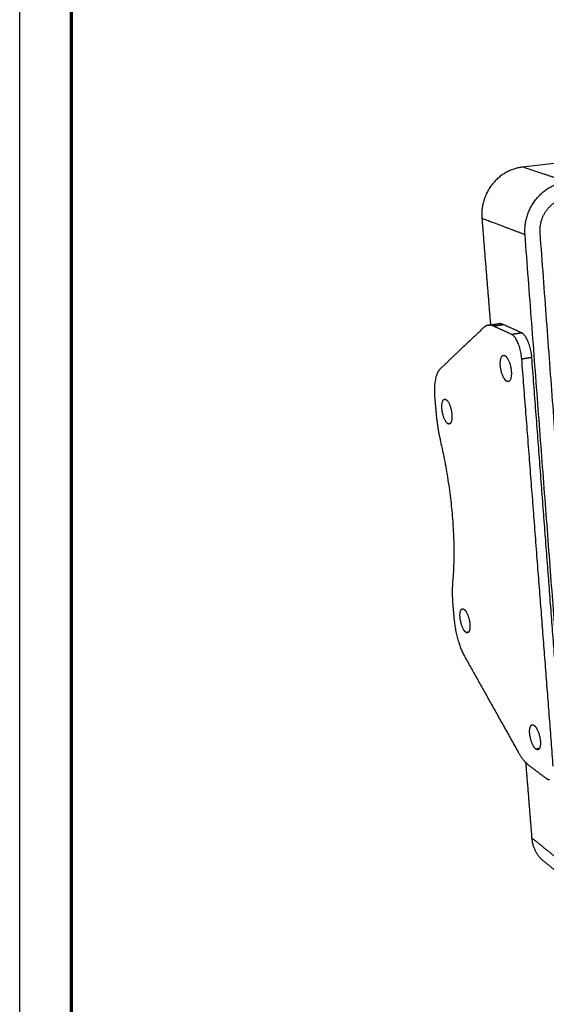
# Model space of a CAD drawing. Header units: millimetres. Extents: x 14749 to 15749, y -4769 to -3769.
# Tile 1 of 10: x 14749 to 14901, y -4485 to -4200. Entities that reach past the tile are written whole.
import ezdxf

# ---------------------------------------------------------------- set-up
doc = ezdxf.new("R2010")
doc.units = ezdxf.units.MM
doc.layers.add('ROXX NEO mini i_Guard', color=7, linetype='Continuous', true_color=0x000000)

msp = doc.modelspace()

# ---------------------------------------------------------------- linework, layer by layer
at = {"layer": 'ROXX NEO mini i_Guard'}
msp.add_line((14748.64, -4769.19), (14748.64, -3769.19), dxfattribs=at)
at = {"layer": 'ROXX NEO mini i_Guard', "color": 250, "lineweight": 70, "true_color": 0x1a171b}
msp.add_line((14763.64, -4754.19), (14763.64, -3784.19), dxfattribs=at)
at = {"layer": 'ROXX NEO mini i_Guard', "color": 18, "true_color": 0x000000}
for points, weights in [([(15180.45, -4210.08), (15056.9, -4224.12), (14893.85, -4242.65)], [655.67770956, 576.277931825, 496.878154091]), ([(15180.45, -4210.08), (15056.9, -4224.12), (14893.85, -4242.65)], [655.67770956, 576.277931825, 496.878154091]), ([(14893.85, -4242.65), (14881.01, -4244.11), (14882.09, -4257.49)], [496.878154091, 347.575038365, 494.056253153]), ([(14893.85, -4242.65), (14881.01, -4244.11), (14882.09, -4257.49)], [496.878154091, 347.575038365, 494.056253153]), ([(14898.92, -4261.63), (14898.25, -4252.49), (14906.93, -4251.43)], [480.720085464, 338.736773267, 482.601352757]), ([(14898.92, -4261.63), (14898.25, -4252.49), (14906.93, -4251.43)], [480.720085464, 338.736773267, 482.601352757]), ([(14882.09, -4257.49), (14883.33, -4273.01), (14884.57, -4288.35)], [494.056253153, 497.003348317, 499.950443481]), ([(14882.09, -4257.49), (14883.33, -4273.01), (14884.57, -4288.35)], [494.056253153, 497.003348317, 499.950443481]), ([(14883.95, -4288.36), (14883.24, -4288.46), (14882.64, -4289.03)], [494.229372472, 491.318392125, 496.25346997]), ([(14883.95, -4288.36), (14883.24, -4288.46), (14882.64, -4289.03)], [494.229372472, 491.318392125, 496.25346997]), ([(14883.95, -4288.36), (14885.38, -4288.14), (14886.8, -4287.93)], [453.343112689, 453.886629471, 454.430146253]), ([(14883.95, -4288.36), (14885.38, -4288.14), (14886.8, -4287.93)], [453.343112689, 453.886629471, 454.430146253]), ([(14882.64, -4289.03), (14876.17, -4295.17), (14869.97, -4301.04)], [496.25346997, 507.392684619, 518.531899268]), ([(14882.64, -4289.03), (14876.17, -4295.17), (14869.97, -4301.04)], [496.25346997, 507.392684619, 518.531899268]), ([(14869.97, -4301.04), (14867.92, -4302.99), (14868.49, -4309.52)], [518.531899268, 448.627033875, 523.667184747]), ([(14869.97, -4301.04), (14867.92, -4302.99), (14868.49, -4309.52)], [518.531899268, 448.627033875, 523.667184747]), ([(14868.49, -4309.52), (14868.68, -4311.71), (14868.87, -4313.88)], [523.667184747, 524.112853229, 524.558521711]), ([(14868.49, -4309.52), (14868.68, -4311.71), (14868.87, -4313.88)], [523.667184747, 524.112853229, 524.558521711]), ([(14868.87, -4313.88), (14869.21, -4317.81), (14870.12, -4321.78)], [524.558521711, 515.897108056, 525.302084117]), ([(14868.87, -4313.88), (14869.21, -4317.81), (14870.12, -4321.78)], [524.558521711, 515.897108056, 525.302084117]), ([(14870.12, -4321.78), (14875.27, -4344.3), (14873.65, -4362.4)], [525.302084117, 487.45465045, 533.793068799]), ([(14870.12, -4321.78), (14875.27, -4344.3), (14873.65, -4362.4)], [525.302084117, 487.45465045, 533.793068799]), ([(14873.65, -4362.4), (14873.38, -4365.53), (14873.7, -4369.3)], [533.793068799, 525.703839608, 536.155964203]), ([(14873.65, -4362.4), (14873.38, -4365.53), (14873.7, -4369.3)], [533.793068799, 525.703839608, 536.155964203]), ([(14873.7, -4369.3), (14873.89, -4371.38), (14874.07, -4373.46)], [536.155964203, 536.601632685, 537.047301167]), ([(14873.7, -4369.3), (14873.89, -4371.38), (14874.07, -4373.46)], [536.155964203, 536.601632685, 537.047301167]), ([(14874.07, -4373.46), (14874.61, -4379.64), (14877.16, -4384.2)], [537.047301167, 462.405265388, 535.839258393]), ([(14874.07, -4373.46), (14874.61, -4379.64), (14877.16, -4384.2)], [537.047301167, 462.405265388, 535.839258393]), ([(14877.16, -4384.2), (14884.77, -4397.78), (14892.6, -4411.76)], [535.839258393, 528.405075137, 520.970891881]), ([(14877.16, -4384.2), (14884.77, -4397.78), (14892.6, -4411.76)], [535.839258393, 528.405075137, 520.970891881]), ([(14892.6, -4411.76), (14894.04, -4414.33), (14895.54, -4415.46)], [520.970891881, 503.766538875, 517.713969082]), ([(14892.6, -4411.76), (14894.04, -4414.33), (14895.54, -4415.46)], [520.970891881, 503.766538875, 517.713969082]), ([(14894.73, -4414.73), (14895.61, -4425.68), (14896.48, -4436.54)], [525.625425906, 527.975261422, 530.325096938]), ([(14894.73, -4414.73), (14895.61, -4425.68), (14896.48, -4436.54)], [525.625425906, 527.975261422, 530.325096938]), ([(14896.48, -4436.54), (14896.81, -4440.7), (14899.79, -4443.12)], [530.325096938, 499.660582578, 533.159208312]), ([(14896.48, -4436.54), (14896.81, -4440.7), (14899.79, -4443.12)], [530.325096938, 499.660582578, 533.159208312]), ([(14911.83, -4452.89), (14905.73, -4447.94), (14899.79, -4443.12)], [443.124898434, 449.588896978, 456.052895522]), ([(14911.83, -4452.89), (14905.73, -4447.94), (14899.79, -4443.12)], [443.124898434, 449.588896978, 456.052895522])]:
    msp.add_rational_spline(points, weights, degree=2, dxfattribs=at)
at = {"layer": 'ROXX NEO mini i_Guard', "color": 18, "lineweight": -3, "true_color": 0x000000}
for points, weights in [([(14906.61, -4246.87), (14900.13, -4244.73), (14893.85, -4242.65)], [481.764379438, 489.321266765, 496.878154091]), ([(14894.55, -4262.2), (14893.51, -4248.42), (14906.61, -4246.87)], [478.9424785, 336.887985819, 481.764379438]), ([(14894.55, -4262.2), (14888.22, -4259.8), (14882.09, -4257.49)], [478.9424785, 486.499365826, 494.056253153]), ([(14908.49, -4446.17), (14901.77, -4357.54), (14894.55, -4262.2)], [515.211322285, 497.076900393, 478.9424785]), ([(14912.51, -4445.01), (14905.96, -4356.65), (14898.92, -4261.63)], [516.98892925, 498.854507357, 480.720085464]), ([(14885.38, -4288.59), (14884.63, -4288.25), (14883.95, -4288.36)], [492.325778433, 489.601395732, 494.229372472]), ([(14885.38, -4288.59), (14886.81, -4288.37), (14888.24, -4288.16)], [492.325778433, 492.918314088, 493.510849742]), ([(14888.24, -4288.16), (14887.49, -4287.82), (14886.8, -4287.93)], [493.510849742, 490.777700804, 495.414443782]), ([(14893.51, -4290.52), (14890.86, -4289.33), (14888.24, -4288.16)], [487.109292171, 490.310070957, 493.510849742]), ([(14890.63, -4290.97), (14887.99, -4289.77), (14885.38, -4288.59)], [485.924220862, 489.124999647, 492.325778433]), ([(14890.63, -4290.97), (14892.07, -4290.75), (14893.51, -4290.52)], [485.924220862, 486.516756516, 487.109292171]), ([(14893.61, -4298.07), (14893.15, -4292.11), (14890.63, -4290.97)], [484.017430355, 341.462901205, 485.924220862]), ([(14896.5, -4297.61), (14896.05, -4291.66), (14893.51, -4290.52)], [485.202501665, 342.300873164, 487.109292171]), ([(14888.32, -4297.06), (14888.51, -4297.03), (14888.71, -4297.12)], [490.839716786, 486.553665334, 490.327981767]), ([(14893.61, -4298.07), (14895.06, -4297.84), (14896.5, -4297.61)], [484.017430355, 484.60996601, 485.202501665]), ([(14902.69, -4415.75), (14898.26, -4358.29), (14893.61, -4298.07)], [507.173692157, 495.595561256, 484.017430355]), ([(14905.43, -4415.04), (14901.07, -4357.69), (14896.5, -4297.61)], [508.358763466, 496.780632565, 485.202501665]), ([(14889.3, -4304.58), (14889.68, -4304.52), (14890.06, -4304.46)], [491.750836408, 491.908775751, 492.066715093]), ([(14889.7, -4304.65), (14889.51, -4304.69), (14889.3, -4304.58)], [491.217078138, 487.116642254, 491.750836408]), ([(14871.32, -4309.73), (14871.5, -4309.7), (14871.69, -4309.81)], [519.373798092, 514.378888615, 518.834383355]), ([(14872.29, -4316.82), (14872.65, -4316.76), (14873.01, -4316.7)], [520.257237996, 520.412036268, 520.566834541]), ([(14872.68, -4316.9), (14872.5, -4316.93), (14872.29, -4316.82)], [519.6972908, 514.903558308, 520.257237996]), ([(14876.44, -4370.3), (14876.66, -4370.26), (14876.91, -4370.43)], [532.098891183, 523.475212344, 531.388983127]), ([(14877.48, -4377.12), (14877.92, -4377.02), (14878.35, -4376.92)], [532.811837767, 533.004597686, 533.197357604]), ([(14877.97, -4377.24), (14877.74, -4377.29), (14877.48, -4377.12)], [532.081885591, 523.727555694, 532.811837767]), ([(14896.57, -4403.84), (14896.84, -4403.77), (14897.16, -4404)], [512.346684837, 501.502331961, 511.531305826]), ([(14897.7, -4410.86), (14898.24, -4410.72), (14898.78, -4410.58)], [512.954160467, 513.188694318, 513.423228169]), ([(14898.3, -4411.03), (14898.02, -4411.1), (14897.7, -4410.86)], [512.117810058, 501.579687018, 512.954160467]), ([(14895.54, -4415.46), (14898.08, -4417.37), (14900.65, -4419.3)], [517.713969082, 514.513190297, 511.312411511]), ([(14900.65, -4419.3), (14901.18, -4419.7), (14901.63, -4419.59)], [511.312411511, 499.055216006, 509.95992623]), ([(14908.49, -4446.17), (14902.4, -4441.29), (14896.48, -4436.54)], [515.211322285, 522.768209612, 530.325096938])]:
    msp.add_rational_spline(points, weights, degree=2, dxfattribs=at)
for points, weights, knots in [([(14889.3, -4304.58), (14887.92, -4303.91), (14887.48, -4300.58), (14887.05, -4297.26), (14888.32, -4297.06)], [491.750836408, 370.544040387, 493.04153332, 369.937381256, 490.839716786], [0, 0, 0, 3.678752, 3.678752, 7.357504, 7.357504, 7.357504]), ([(14888.71, -4297.12), (14890.09, -4297.77), (14890.53, -4301.11), (14890.97, -4304.44), (14889.7, -4304.65)], [490.327981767, 367.804621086, 489.034841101, 368.395220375, 491.217078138], [0, 0, 0, 3.665024, 3.665024, 7.330048, 7.330048, 7.330048]), ([(14872.29, -4316.82), (14871.05, -4316.15), (14870.62, -4313.04), (14870.2, -4309.92), (14871.32, -4309.73)], [520.257237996, 393.105449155, 521.550996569, 392.518961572, 519.373798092], [0, 0, 0, 3.6615, 3.6615, 7.323001, 7.323001, 7.323001]), ([(14871.69, -4309.81), (14872.94, -4310.46), (14873.37, -4313.58), (14873.8, -4316.71), (14872.68, -4316.9)], [518.834383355, 390.35647563, 517.538415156, 390.928082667, 519.6972908], [0, 0, 0, 3.648716, 3.648716, 7.297432, 7.297432, 7.297432]), ([(14877.48, -4377.12), (14876.3, -4376.3), (14875.86, -4373.42), (14875.42, -4370.53), (14876.44, -4370.3)], [532.811837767, 409.725079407, 534.122381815, 409.260112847, 532.098891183], [0, 0, 0, 3.55555, 3.55555, 7.111101, 7.111101, 7.111101]), ([(14876.91, -4370.43), (14878.09, -4371.22), (14878.54, -4374.12), (14878.99, -4377.02), (14877.97, -4377.24)], [531.388983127, 406.994466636, 530.076696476, 407.445440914, 532.081885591], [0, 0, 0, 3.543109, 3.543109, 7.086218, 7.086218, 7.086218]), ([(14897.7, -4410.86), (14896.44, -4409.93), (14895.98, -4407.02), (14895.51, -4404.11), (14896.57, -4403.84)], [512.954160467, 398.678626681, 514.273336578, 398.286629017, 512.346684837], [0, 0, 0, 3.490057, 3.490057, 6.980114, 6.980114, 6.980114]), ([(14897.16, -4404), (14898.41, -4404.91), (14898.89, -4407.83), (14899.36, -4410.75), (14898.3, -4411.03)], [511.531305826, 395.968966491, 510.210571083, 396.346645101, 512.117810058], [0, 0, 0, 3.47702, 3.47702, 6.95404, 6.95404, 6.95404])]:
    msp.add_rational_spline(points, weights, degree=2, knots=knots, dxfattribs=at)

doc.saveas('drawing.dxf')
